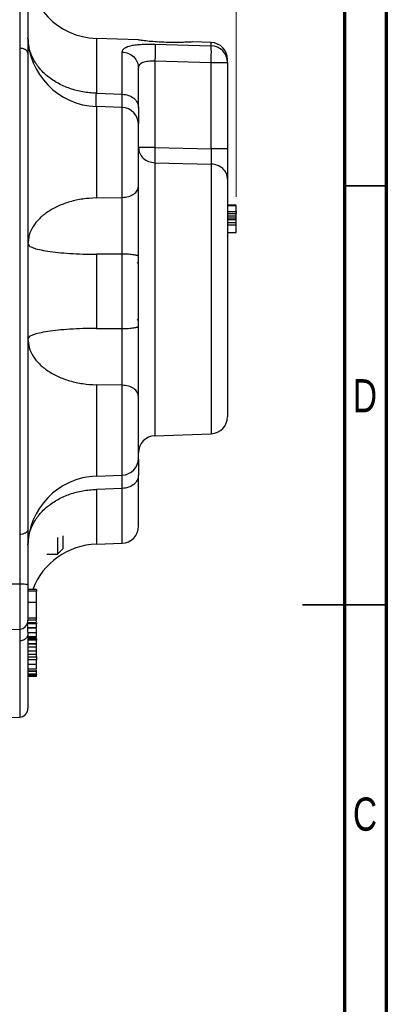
# Model space of a CAD drawing. Header units: inches. Extents: x 0.6 to 16.3, y 0.2 to 11.5.
# Tile 17 of 18: x 14.6 to 16.3, y 4 to 8.6. Entities that reach past the tile are written whole.
import ezdxf

# ---------------------------------------------------------------- set-up
doc = ezdxf.new("R2010")
doc.units = ezdxf.units.IN
doc.header["$MEASUREMENT"] = 0
doc.styles.add('SLDTEXTSTYLE0', font='TXT', dxfattribs={"width": 0.75})
doc.dimstyles.new('SLDDIMSTYLE4', dxfattribs={"dimtxt": 0.137795, "dimasz": 0.14, "dimexe": 0, "dimexo": 0.0625, "dimgap": 0.034449, "dimtad": 0, "dimdec": 1, "dimlfac": 1.5, "dimrnd": 1e-09, "dimzin": 4, "dimdsep": 46, "dimtxsty": 'SLDTEXTSTYLE0', "dimblk1": 'CLOSED', "dimblk2": 'CLOSED', "dimsah": 1, "dimcen": 0.09, "dimadec": 0, "dimazin": 1, "dimtfac": 1, "dimtdec": 1, "dimtofl": 0, "dimtmove": 0, "dimatfit": 3, "dimldrblk": 'CLOSED', "dimfxl": 0, "dimfrac": 2, "dimtolj": 1, "dimtzin": 12, "dimarcsym": 0})

# ---------------------------------------------------------------- blocks, each defined once
blk = doc.blocks.new('_Closed')
at = {"color": 0, "linetype": 'ByBlock', "lineweight": -2}
for p, q in [((-1, 0.166667), (0, 0)), ((-1, 0.166667), (-1, -0.166667)), ((0, 0), (-1, -0.166667)), ((0, 0), (-1, 0))]:
    blk.add_line(p, q, dxfattribs=at)
blk = doc.blocks.new('_D_8')
at = {"color": 7, "linetype": 'Continuous', "lineweight": 0}
for p, q in [((14.2167, 10.6735), (14.1748, 10.6735)), ((14.1748, 10.6735), (14.1748, 10.4547)), ((14.5222, 10.6735), (14.5642, 10.6735)), ((14.5642, 10.6735), (14.5642, 10.4547)), ((12.9374, 10.1367), (12.9374, 10.5144)), ((15.6324, 7.7628), (15.6324, 10.5144)), ((12.9374, 10.475), (14.0539, 10.475)), ((15.6324, 10.475), (14.685, 10.475)), ((14.1748, 10.4547), (14.2167, 10.4547)), ((14.5642, 10.4547), (14.5222, 10.4547))]:
    blk.add_line(p, q, dxfattribs=at)
at = {"color": 7, "linetype": 'Continuous', "lineweight": 18, "xscale": 0.14, "yscale": 0.14, "rotation": 180.0000000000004}
blk.add_blockref('_Closed', (12.9374, 10.475), dxfattribs=at)
at = {"color": 7, "linetype": 'Continuous', "lineweight": 18, "xscale": 0.14, "yscale": 0.14}
blk.add_blockref('_Closed', (15.6324, 10.475), dxfattribs=at)
at = {"color": 7, "linetype": 'Continuous', "lineweight": 18, "char_height": 0.1378, "attachment_point": 1, "style": 'SLDTEXTSTYLE0'}
for s, insert in [('103', (14.2167, 10.6324)), ('4.0', (14.2422, 10.4262))]:
    blk.add_mtext(s, dxfattribs=dict(at, insert=insert))

msp = doc.modelspace()

# ---------------------------------------------------------------- linework, layer by layer
at = {"color": 7, "linetype": 'Continuous', "lineweight": 70}
for p, q in [((16.3386, 11.4961), (16.3386, 0.1969)), ((16.1417, 11.2992), (16.1417, 0.3937))]:
    msp.add_line(p, q, dxfattribs=at)
at = {"color": 7, "linetype": 'Continuous', "lineweight": 25}
for p, q in [((15.1731, 8.5006), (14.9755, 8.5075)), ((15.251, 8.481), (15.5152, 8.4733)), ((15.5152, 8.4887), (15.4276, 8.4918)), ((14.6152, 8.4621), (14.6152, 6.1765)), ((15.0966, 8.2457), (15.0966, 8.444)), ((15.251, 8.4022), (15.251, 7.9948)), ((15.251, 8.4022), (15.5152, 8.3944)), ((15.5152, 7.9891), (15.5152, 8.3944)), ((15.5152, 8.3944), (15.5924, 8.3944)), ((15.5924, 8.3944), (15.5924, 7.9891)), ((14.9755, 8.25), (15.0966, 8.2457)), ((15.0966, 8.1834), (14.9755, 8.1876)), ((15.251, 7.9948), (15.5152, 7.9891)), ((15.251, 7.9236), (15.5152, 7.9176)), ((14.9755, 7.7585), (15.0966, 7.7606)), ((15.5924, 7.7244), (15.6324, 7.7244)), ((15.6324, 7.7238), (15.5924, 7.7238)), ((15.5924, 7.7236), (15.6324, 7.7236)), ((15.5924, 7.7234), (15.6324, 7.7234)), ((15.5924, 7.695), (15.6324, 7.695)), ((15.5924, 7.685), (15.6324, 7.685)), ((15.5924, 7.6735), (15.6324, 7.6735)), ((15.5924, 7.6645), (15.6324, 7.6645)), ((15.6324, 7.6556), (15.5924, 7.6556)), ((15.6324, 7.641), (15.5924, 7.641)), ((15.6324, 7.6301), (15.5924, 7.6301)), ((15.5924, 7.5962), (15.6324, 7.5962)), ((15.0966, 7.4944), (14.9755, 7.4935)), ((14.9755, 7.4935), (14.9755, 7.1451)), ((15.0966, 7.1443), (15.0966, 7.4944)), ((15.1738, 7.4481), (15.1675, 7.4542)), ((15.1675, 7.1844), (15.1738, 7.1906)), ((14.9755, 7.1451), (15.0966, 7.1443)), ((15.0966, 6.8781), (14.9755, 6.8802)), ((15.251, 6.6407), (15.5152, 6.65)), ((14.9755, 6.4511), (15.0966, 6.4553)), ((15.0966, 6.3929), (14.9755, 6.3887)), ((14.7931, 6.1628), (14.7931, 6.0846)), ((14.8191, 6.1106), (14.8191, 6.1705)), ((14.7931, 6.0846), (14.8191, 6.1106)), ((14.9755, 6.1311), (15.0966, 6.1354)), ((14.742, 6.0846), (14.7931, 6.0846)), ((14.6152, 5.9438), (14.4471, 5.9437)), ((14.6938, 5.9174), (14.6538, 5.9174)), ((14.6938, 5.9097), (14.6538, 5.9097)), ((14.6938, 5.8578), (14.6938, 5.9097)), ((14.6538, 5.8578), (14.6938, 5.8578)), ((14.6538, 5.7842), (14.6938, 5.7842)), ((14.6538, 5.7758), (14.6938, 5.7758)), ((14.6938, 5.7615), (14.6538, 5.7615)), ((14.6938, 5.7561), (14.6538, 5.7561)), ((14.6938, 5.7385), (14.6538, 5.7385)), ((14.4471, 5.7259), (14.6152, 5.7317)), ((14.6538, 5.7376), (14.6938, 5.7376)), ((14.6538, 5.7174), (14.6538, 5.7092)), ((14.6538, 5.7161), (14.6938, 5.7161)), ((14.6538, 5.6974), (14.6938, 5.6974)), ((14.6538, 5.6938), (14.6938, 5.6938)), ((14.6938, 5.6867), (14.6538, 5.6867)), ((14.6938, 5.68), (14.6538, 5.68)), ((14.6938, 5.663), (14.6538, 5.663)), ((14.6538, 5.6628), (14.6938, 5.6628)), ((14.6538, 5.6488), (14.6938, 5.6488)), ((14.6938, 5.6878), (14.6938, 5.6913)), ((14.6938, 5.6488), (14.6938, 5.6614)), ((14.6538, 5.6305), (14.6938, 5.6305)), ((14.6538, 5.6137), (14.6938, 5.6137)), ((14.6538, 5.6021), (14.6938, 5.6021)), ((14.6938, 5.6137), (14.6938, 5.6289)), ((14.6938, 5.5882), (14.6538, 5.5882)), ((14.6938, 5.5869), (14.6538, 5.5869)), ((14.6538, 5.5678), (14.6938, 5.5678)), ((14.6938, 5.543), (14.6538, 5.543)), ((14.6538, 5.536), (14.6938, 5.536)), ((14.6538, 5.5338), (14.6938, 5.5338)), ((14.6938, 5.5203), (14.6538, 5.5203)), ((14.6938, 5.5148), (14.6538, 5.5148)), ((14.6938, 5.5088), (14.6538, 5.5088)), ((14.4471, 5.3121), (14.6152, 5.318))]:
    msp.add_line(p, q, dxfattribs=at)
at = {"color": 8, "linetype": 'Continuous', "lineweight": 25}
for p, q in [((14.9755, 8.5075), (14.9755, 8.25)), ((15.5152, 8.4733), (15.5152, 8.4887)), ((14.9755, 8.1876), (14.9755, 7.7585)), ((15.0966, 7.7606), (15.0966, 8.1834)), ((15.251, 7.9236), (15.251, 6.6407)), ((15.5152, 7.9176), (15.5152, 6.65)), ((14.9755, 6.8802), (14.9755, 6.4511)), ((15.0966, 6.4553), (15.0966, 6.8781)), ((14.9755, 6.3887), (14.9755, 6.1311)), ((15.0966, 6.1354), (15.0966, 6.3929)), ((14.6152, 5.9438), (14.6152, 5.7317)), ((14.6152, 5.6763), (14.6152, 5.318))]:
    msp.add_line(p, q, dxfattribs=at)
at = {"color": 7, "linetype": 'Continuous', "lineweight": 35}
for p, q in [((16.1417, 7.815), (16.3386, 7.815)), ((16.3386, 5.8465), (15.9449, 5.8465)), ((16.1417, 5.8465), (16.3386, 5.8465))]:
    msp.add_line(p, q, dxfattribs=at)
at = {"color": 7, "linetype": 'Continuous', "lineweight": 25}
for centre, radius, start, end in [((14.9871, 8.8407), 0.3333, 180, 268), ((14.9871, 8.5207), 0.3333, 180, 268), ((15.5124, 8.4087), 0.08, 0, 88), ((15.513, 8.3939), 0.0794, 0.364, 88.394), ((15.0938, 8.1034), 0.08, 0, 88), ((15.5124, 6.7299), 0.08, 272, 0), ((15.2538, 6.5608), 0.08, 92, 180), ((15.0938, 6.5353), 0.08, 272, 0), ((14.9871, 6.1179), 0.3333, 92, 180), ((15.0938, 6.2153), 0.08, 272, 0), ((14.9871, 5.798), 0.3333, 92, 158.8032), ((14.6138, 5.7717), 0.04, 272, 0), ((14.6138, 5.358), 0.04, 272, 0)]:
    msp.add_arc(centre, radius, start, end, dxfattribs=at)
for points, knots in [([(14.6538, 8.7), (14.6538, 8.6772), (14.6538, 8.6315), (14.6538, 8.5633), (14.6538, 8.4977), (14.6538, 8.4588), (14.6538, 8.4393)], [0, 0, 0, 0, 0.2500054, 0.5000378, 0.7499991, 1, 1, 1, 1]), ([(14.6152, 8.6949), (14.6152, 8.6764), (14.6152, 8.6433), (14.6153, 8.5991), (14.6153, 8.5626), (14.6153, 8.5339), (14.6152, 8.5065), (14.6152, 8.4836), (14.6152, 8.4685), (14.6152, 8.4621)], [0, 0, 0, 0, 0.2271673, 0.4056622, 0.5434047, 0.6819465, 0.778223, 0.9068661, 1, 1, 1, 1]), ([(15.0966, 8.444), (15.0986, 8.4505), (15.1028, 8.4634), (15.1317, 8.4735), (15.1629, 8.4785), (15.1902, 8.4807), (15.2198, 8.4816), (15.2406, 8.4812), (15.251, 8.481)], [0, 0, 0, 0, 0.257226, 0.510047, 0.635106, 0.757972, 0.879731, 1, 1, 1, 1]), ([(15.2244, 8.4942), (15.2136, 8.4954), (15.192, 8.4978), (15.1742, 8.5003), (15.1734, 8.5005), (15.1731, 8.5005)], [0, 0, 0, 0, 0.362246, 0.724566, 1, 1, 1, 1]), ([(15.4276, 8.4916), (15.4277, 8.4916), (15.4278, 8.4916), (15.4125, 8.4906), (15.3856, 8.4894), (15.348, 8.4886), (15.304, 8.4891), (15.2604, 8.4912), (15.2356, 8.4933), (15.2244, 8.4942)], [0, 0, 0, 0, 0.094828, 0.238323, 0.385073, 0.538535, 0.699153, 0.864965, 1, 1, 1, 1]), ([(15.251, 8.481), (15.2512, 8.4785), (15.2517, 8.4734), (15.2519, 8.4547), (15.2517, 8.4302), (15.2512, 8.4116), (15.251, 8.4022)], [0, 0, 0, 0, 0.250114, 0.5, 0.749886, 1, 1, 1, 1]), ([(15.5152, 8.3944), (15.5155, 8.4035), (15.516, 8.4222), (15.5161, 8.4455), (15.516, 8.4604), (15.5157, 8.4694), (15.5154, 8.4719), (15.5152, 8.4733)], [0, 0, 0, 0, 0.241771, 0.499322, 0.700331, 0.837915, 1, 1, 1, 1]), ([(14.6538, 8.4393), (14.6538, 8.3861), (14.6538, 8.2788), (14.6538, 8.1043), (14.6538, 7.9192), (14.6538, 7.7247), (14.6538, 7.5235), (14.6538, 7.3193), (14.6538, 7.1152), (14.6538, 6.914), (14.6538, 6.7195), (14.6538, 6.5344), (14.6538, 6.3598), (14.6538, 6.2525), (14.6538, 6.1994)], [0, 0, 0, 0, 0.079937, 0.161332, 0.244098, 0.328859, 0.414198, 0.5, 0.585797, 0.671136, 0.755901, 0.838663, 0.920061, 1, 1, 1, 1]), ([(15.1738, 8.368), (15.1747, 8.3741), (15.1762, 8.3831), (15.1857, 8.3917), (15.195, 8.3966), (15.2065, 8.3999), (15.2197, 8.402), (15.2348, 8.4029), (15.2455, 8.4024), (15.251, 8.4022)], [0, 0, 0, 0, 0.264937, 0.392212, 0.51681, 0.632975, 0.751696, 0.873788, 1, 1, 1, 1]), ([(15.5924, 8.3944), (15.5924, 8.4001), (15.5924, 8.4086), (15.5924, 8.4075), (15.5924, 8.4072)], [0, 0, 0, 0, 0.666557, 1, 1, 1, 1]), ([(15.1738, 8.1832), (15.1738, 8.209), (15.1738, 8.2607), (15.1738, 8.3229), (15.1738, 8.353), (15.1738, 8.368)], [0, 0, 0, 0, 0.33326, 0.666756, 1, 1, 1, 1]), ([(15.1738, 8.1832), (15.1738, 8.166), (15.1738, 8.1332), (15.1738, 8.1164), (15.1738, 8.1085)], [0, 0, 0, 0, 0.525051, 1, 1, 1, 1]), ([(15.1738, 7.8127), (15.1738, 7.8271), (15.1738, 7.8566), (15.1738, 7.9109), (15.1738, 7.966), (15.1738, 8.0167), (15.1738, 8.0594), (15.1738, 8.0893), (15.1738, 8.1038), (15.1738, 8.102), (15.1738, 8.1015)], [0, 0, 0, 0, 0.131913, 0.270348, 0.408783, 0.540696, 0.672609, 0.811044, 0.949479, 1, 1, 1, 1]), ([(15.251, 7.9948), (15.2508, 7.9875), (15.2506, 7.9728), (15.2505, 7.9526), (15.2506, 7.9352), (15.2508, 7.9274), (15.251, 7.9236)], [0, 0, 0, 0, 0.250045, 0.5, 0.749955, 1, 1, 1, 1]), ([(15.5152, 7.9891), (15.5154, 7.9796), (15.5157, 7.9635), (15.5157, 7.943), (15.5156, 7.9279), (15.5153, 7.921), (15.5152, 7.9176)], [0, 0, 0, 0, 0.322493, 0.543184, 0.777777, 1, 1, 1, 1]), ([(15.5924, 7.9891), (15.5924, 7.9744), (15.5924, 7.9449), (15.5924, 7.9042), (15.5924, 7.8692), (15.5924, 7.8539), (15.5924, 7.8462)], [0, 0, 0, 0, 0.249845, 0.499687, 0.749639, 1, 1, 1, 1]), ([(15.5924, 7.8462), (15.5924, 7.8309), (15.5924, 7.7996), (15.5924, 7.7353), (15.5924, 7.6583), (15.5924, 7.5699), (15.5924, 7.474), (15.5924, 7.375), (15.5924, 7.2772), (15.5924, 7.183), (15.5924, 7.0922), (15.5924, 7.0052), (15.5924, 6.9247), (15.5924, 6.8547), (15.5924, 6.7985), (15.5924, 6.7586), (15.5924, 6.7343), (15.5924, 6.7314), (15.5924, 6.7299)], [0, 0, 0, 0, 0.059425, 0.12141, 0.185227, 0.25, 0.314773, 0.37859, 0.440575, 0.5, 0.559425, 0.62141, 0.685227, 0.75, 0.814773, 0.87859, 0.940575, 1, 1, 1, 1]), ([(15.1738, 7.4826), (15.1738, 7.5121), (15.1738, 7.5712), (15.1738, 7.659), (15.1738, 7.742), (15.1738, 7.7891), (15.1738, 7.8127)], [0, 0, 0, 0, 0.250628, 0.501002, 0.750578, 1, 1, 1, 1]), ([(15.0966, 7.4944), (15.0966, 7.5001), (15.0966, 7.5124), (15.0967, 7.5335), (15.0967, 7.5548), (15.0968, 7.5764), (15.0968, 7.5987), (15.0968, 7.6355), (15.0968, 7.6778), (15.0967, 7.7236), (15.0966, 7.7477), (15.0966, 7.7606)], [0, 0, 0, 0, 0.060179, 0.130114, 0.222338, 0.283412, 0.357901, 0.457617, 0.677462, 0.826936, 1, 1, 1, 1]), ([(15.6324, 7.695), (15.6324, 7.6958), (15.6324, 7.6988), (15.6324, 7.7053), (15.6324, 7.7144), (15.6324, 7.7216), (15.6324, 7.7229), (15.6324, 7.7234)], [0, 0, 0, 0, 0.04482, 0.175114, 0.424426, 0.780644, 1, 1, 1, 1]), ([(15.6324, 7.695), (15.6324, 7.6941), (15.6324, 7.6919), (15.6324, 7.6888), (15.6324, 7.6865), (15.6324, 7.6852), (15.6324, 7.6851), (15.6324, 7.685)], [0, 0, 0, 0, 0.191312, 0.462459, 0.755434, 0.8996, 1, 1, 1, 1]), ([(15.6324, 7.6735), (15.6324, 7.6738), (15.6324, 7.6744), (15.6324, 7.6783), (15.6324, 7.6821), (15.6324, 7.6848), (15.6324, 7.685)], [0, 0, 0, 0, 0.235564, 0.592192, 0.968372, 1, 1, 1, 1]), ([(15.6324, 7.6645), (15.6324, 7.665), (15.6324, 7.6664), (15.6324, 7.6688), (15.6324, 7.6713), (15.6324, 7.6731), (15.6324, 7.6734), (15.6324, 7.6735)], [0, 0, 0, 0, 0.104067, 0.25608, 0.507447, 0.772481, 1, 1, 1, 1]), ([(15.6324, 7.6556), (15.6324, 7.6557), (15.6324, 7.6559), (15.6324, 7.6576), (15.6324, 7.6599), (15.6324, 7.6623), (15.6324, 7.6638), (15.6324, 7.6645)], [0, 0, 0, 0, 0.177049, 0.431906, 0.692915, 0.862697, 1, 1, 1, 1]), ([(15.6324, 7.641), (15.6324, 7.641), (15.6324, 7.6437), (15.6324, 7.6483), (15.6324, 7.6532), (15.6324, 7.6559), (15.6324, 7.6562), (15.6324, 7.6563)], [0, 0, 0, 0, 0.006326, 0.315179, 0.634443, 0.855798, 1, 1, 1, 1]), ([(15.6324, 7.6301), (15.6324, 7.631), (15.6324, 7.6333), (15.6324, 7.6367), (15.6324, 7.6394), (15.6324, 7.6408), (15.6324, 7.6409), (15.6324, 7.641)], [0, 0, 0, 0, 0.170527, 0.405102, 0.725018, 0.902481, 1, 1, 1, 1]), ([(15.6324, 7.5962), (15.6324, 7.5965), (15.6324, 7.5976), (15.6324, 7.6045), (15.6324, 7.6139), (15.6324, 7.6225), (15.6324, 7.627), (15.6324, 7.6294), (15.6324, 7.6301)], [0, 0, 0, 0, 0.144908, 0.42914, 0.737486, 0.875606, 0.96337, 1, 1, 1, 1]), ([(15.0966, 6.8781), (15.0966, 6.891), (15.0967, 6.9151), (15.0968, 6.9609), (15.0968, 7.0032), (15.0968, 7.04), (15.0968, 7.0623), (15.0967, 7.0839), (15.0967, 7.1052), (15.0966, 7.1263), (15.0966, 7.1386), (15.0966, 7.1443)], [0, 0, 0, 0, 0.173064, 0.322538, 0.542383, 0.642099, 0.716588, 0.777662, 0.869886, 0.939821, 1, 1, 1, 1]), ([(15.1738, 6.826), (15.1738, 6.8495), (15.1738, 6.8967), (15.1738, 6.9797), (15.1738, 7.0675), (15.1738, 7.1265), (15.1738, 7.1561)], [0, 0, 0, 0, 0.2494223, 0.4989982, 0.7493725, 1, 1, 1, 1]), ([(15.1738, 6.5371), (15.1738, 6.5367), (15.1738, 6.5349), (15.1738, 6.5494), (15.1738, 6.5793), (15.1738, 6.622), (15.1738, 6.6727), (15.1738, 6.7278), (15.1738, 6.7821), (15.1738, 6.8116), (15.1738, 6.826)], [0, 0, 0, 0, 0.0505214, 0.1889563, 0.3273911, 0.4593042, 0.5912172, 0.7296521, 0.8680869, 1, 1, 1, 1]), ([(15.1738, 6.5302), (15.1738, 6.5222), (15.1738, 6.5055), (15.1738, 6.4727), (15.1738, 6.4555)], [0, 0, 0, 0, 0.474949, 1, 1, 1, 1]), ([(15.0966, 6.3929), (15.0966, 6.4027), (15.0967, 6.4208), (15.0968, 6.4424), (15.0968, 6.4508), (15.0968, 6.4554)], [0, 0, 0, 0, 0.342081, 0.637532, 1, 1, 1, 1]), ([(15.1738, 6.2153), (15.1738, 6.2167), (15.1738, 6.2196), (15.1738, 6.2425), (15.1738, 6.278), (15.1738, 6.3263), (15.1738, 6.3846), (15.1738, 6.432), (15.1738, 6.4555)], [0, 0, 0, 0, 0.1727542, 0.344354, 0.5145129, 0.6797542, 0.8416516, 1, 1, 1, 1]), ([(14.6152, 6.1765), (14.6152, 6.1609), (14.6152, 6.1329), (14.6153, 6.0909), (14.6153, 6.0552), (14.6153, 6.025), (14.6152, 5.9954), (14.6152, 5.9693), (14.6152, 5.9513), (14.6152, 5.9438)], [0, 0, 0, 0, 0.227167, 0.405662, 0.543405, 0.681947, 0.778223, 0.906866, 1, 1, 1, 1]), ([(14.6538, 6.1994), (14.6538, 6.1799), (14.6538, 6.1409), (14.6538, 6.0754), (14.6538, 6.0072), (14.6538, 5.9615), (14.6538, 5.9387)], [0, 0, 0, 0, 0.250005, 0.500038, 0.749999, 1, 1, 1, 1]), ([(14.6538, 5.9387), (14.6538, 5.9275), (14.6538, 5.905), (14.6538, 5.8715), (14.6538, 5.8407), (14.6538, 5.8142), (14.6538, 5.793), (14.6538, 5.7786), (14.6538, 5.7717), (14.6538, 5.7724), (14.6538, 5.7726)], [0, 0, 0, 0, 0.132662, 0.26886, 0.405058, 0.53772, 0.670382, 0.80658, 0.942778, 1, 1, 1, 1]), ([(14.6938, 5.9173), (14.6938, 5.9169), (14.6938, 5.916), (14.6938, 5.9131), (14.6938, 5.9106), (14.6938, 5.9097)], [0, 0, 0, 0, 0.341619, 0.763154, 1, 1, 1, 1]), ([(14.6938, 5.7842), (14.6938, 5.7885), (14.6938, 5.7965), (14.6938, 5.814), (14.6938, 5.8321), (14.6938, 5.8472), (14.6938, 5.8551), (14.6938, 5.8578)], [0, 0, 0, 0, 0.248795, 0.468887, 0.685432, 0.891129, 1, 1, 1, 1]), ([(14.6938, 5.7909), (14.6938, 5.7916), (14.6938, 5.7945), (14.6938, 5.7986), (14.6938, 5.8016), (14.6938, 5.8024)], [0, 0, 0, 0, 0.181756, 0.77825, 1, 1, 1, 1]), ([(14.6537, 5.7174), (14.6537, 5.7187), (14.6537, 5.7248), (14.6535, 5.7334), (14.6531, 5.743), (14.6524, 5.752), (14.6516, 5.7562), (14.6505, 5.7566), (14.6502, 5.7568)], [0, 0, 0, 0, 0.04898, 0.239856, 0.408157, 0.615562, 0.877955, 1, 1, 1, 1]), ([(14.6938, 5.7759), (14.6938, 5.7758), (14.6938, 5.7755), (14.6938, 5.7778), (14.6938, 5.7818), (14.6938, 5.7842)], [0, 0, 0, 0, 0.035563, 0.414033, 1, 1, 1, 1]), ([(14.6938, 5.7662), (14.6938, 5.767), (14.6938, 5.7683), (14.6938, 5.7701), (14.6938, 5.7708)], [0, 0, 0, 0, 0.633125, 1, 1, 1, 1]), ([(14.6938, 5.7615), (14.6938, 5.761), (14.6938, 5.7602), (14.6938, 5.758), (14.6938, 5.7566), (14.6938, 5.7561)], [0, 0, 0, 0, 0.557966, 0.836294, 1, 1, 1, 1]), ([(14.6938, 5.7385), (14.6938, 5.7391), (14.6938, 5.7408), (14.6938, 5.7448), (14.6938, 5.7492), (14.6938, 5.7532), (14.6938, 5.7552), (14.6938, 5.7561)], [0, 0, 0, 0, 0.15671, 0.401174, 0.666276, 0.851909, 1, 1, 1, 1]), ([(14.6938, 5.7401), (14.6938, 5.741), (14.6938, 5.7442), (14.6938, 5.748), (14.6938, 5.7506), (14.6938, 5.751)], [0, 0, 0, 0, 0.242737, 0.869496, 1, 1, 1, 1]), ([(14.6538, 5.7092), (14.6538, 5.6744), (14.6538, 5.6041), (14.6538, 5.5186), (14.6538, 5.4483), (14.6538, 5.397), (14.6538, 5.3641), (14.6538, 5.36), (14.6538, 5.358)], [0, 0, 0, 0, 0.159873, 0.3226643, 0.488197, 0.6577181, 0.8283959, 1, 1, 1, 1]), ([(14.6938, 5.7161), (14.6938, 5.7186), (14.6938, 5.7239), (14.6938, 5.7299), (14.6938, 5.7331)], [0, 0, 0, 0, 0.46909, 1, 1, 1, 1]), ([(14.6938, 5.6974), (14.6938, 5.6987), (14.6938, 5.7014), (14.6938, 5.7072), (14.6938, 5.7128), (14.6938, 5.7161)], [0, 0, 0, 0, 0.2924, 0.585087, 1, 1, 1, 1]), ([(14.6938, 5.6866), (14.6938, 5.6866), (14.6938, 5.6863), (14.6938, 5.6845), (14.6938, 5.6821), (14.6938, 5.6806), (14.6938, 5.68)], [0, 0, 0, 0, 0.045802, 0.583846, 0.845878, 1, 1, 1, 1]), ([(14.6938, 5.663), (14.6938, 5.6636), (14.6938, 5.665), (14.6938, 5.6688), (14.6938, 5.673), (14.6938, 5.677), (14.6938, 5.6791), (14.6938, 5.68)], [0, 0, 0, 0, 0.15671, 0.401174, 0.666276, 0.851909, 1, 1, 1, 1]), ([(14.6938, 5.6305), (14.6938, 5.6308), (14.6938, 5.6318), (14.6938, 5.635), (14.6938, 5.6399), (14.6938, 5.6449), (14.6938, 5.6479), (14.6938, 5.6488)], [0, 0, 0, 0, 0.122482, 0.301752, 0.57769, 0.860686, 1, 1, 1, 1]), ([(14.6938, 5.6305), (14.6938, 5.6302), (14.6938, 5.6299), (14.6938, 5.6303), (14.6938, 5.6305)], [0, 0, 0, 0, 0.717897, 1, 1, 1, 1]), ([(14.6938, 5.6021), (14.6938, 5.603), (14.6938, 5.6055), (14.6938, 5.6094), (14.6938, 5.6123), (14.6938, 5.6137)], [0, 0, 0, 0, 0.218061, 0.607467, 1, 1, 1, 1]), ([(14.6938, 5.6021), (14.6938, 5.6014), (14.6938, 5.5995), (14.6938, 5.5956), (14.6938, 5.5919), (14.6938, 5.5892), (14.6938, 5.5885), (14.6938, 5.5882)], [0, 0, 0, 0, 0.116766, 0.316948, 0.687458, 0.870936, 1, 1, 1, 1]), ([(14.6938, 5.5889), (14.6938, 5.5886), (14.6938, 5.588), (14.6938, 5.588), (14.6938, 5.5882), (14.6938, 5.5882)], [0, 0, 0, 0, 0.401746, 0.89204, 1, 1, 1, 1]), ([(14.6938, 5.5678), (14.6938, 5.5681), (14.6938, 5.5689), (14.6938, 5.572), (14.6938, 5.5781), (14.6938, 5.5835), (14.6938, 5.5869)], [0, 0, 0, 0, 0.1191668, 0.2810725, 0.5467288, 1, 1, 1, 1]), ([(14.6938, 5.5678), (14.6938, 5.5676), (14.6938, 5.5674), (14.6938, 5.5677), (14.6938, 5.5678)], [0, 0, 0, 0, 0.934648, 1, 1, 1, 1]), ([(14.6938, 5.5544), (14.6938, 5.5546), (14.6938, 5.5552), (14.6938, 5.558), (14.6938, 5.5613), (14.6938, 5.564), (14.6938, 5.5647)], [0, 0, 0, 0, 0.180552, 0.445096, 0.846023, 1, 1, 1, 1]), ([(14.6938, 5.543), (14.6938, 5.5433), (14.6938, 5.5441), (14.6938, 5.547), (14.6938, 5.5507), (14.6938, 5.5544), (14.6938, 5.5566), (14.6938, 5.5576)], [0, 0, 0, 0, 0.15671, 0.401174, 0.666276, 0.851909, 1, 1, 1, 1]), ([(14.6938, 5.536), (14.6938, 5.5363), (14.6938, 5.5365), (14.6938, 5.5386), (14.6938, 5.5388)], [0, 0, 0, 0, 0.907238, 1, 1, 1, 1]), ([(14.6938, 5.5203), (14.6938, 5.5218), (14.6938, 5.5241), (14.6938, 5.5291), (14.6938, 5.532), (14.6938, 5.5336), (14.6938, 5.5338)], [0, 0, 0, 0, 0.50378, 0.737382, 0.971834, 1, 1, 1, 1]), ([(14.6938, 5.5203), (14.6938, 5.5197), (14.6938, 5.5188), (14.6938, 5.5168), (14.6938, 5.5155), (14.6938, 5.5148)], [0, 0, 0, 0, 0.409669, 0.69267, 1, 1, 1, 1]), ([(14.6938, 5.5088), (14.6938, 5.5089), (14.6938, 5.509), (14.6938, 5.5102), (14.6938, 5.5118), (14.6938, 5.5135), (14.6938, 5.5144), (14.6938, 5.5148)], [0, 0, 0, 0, 0.1422185, 0.3702958, 0.7054741, 0.8758511, 1, 1, 1, 1])]:
    msp.add_open_spline(points, degree=3, knots=knots, dxfattribs=at)
for points in [[(14.9755, 8.25), (14.9542, 8.2515), (14.9116, 8.2545), (14.8507, 8.271), (14.7947, 8.2957), (14.7459, 8.3284), (14.7058, 8.3678), (14.6763, 8.4125), (14.6573, 8.4608), (14.655, 8.4942), (14.6538, 8.5109)], [(14.6538, 8.4393), (14.6532, 8.4422), (14.652, 8.4481), (14.6432, 8.4555), (14.6305, 8.4608), (14.6203, 8.4617), (14.6152, 8.4621)], [(15.0966, 8.444), (15.1068, 8.4425), (15.1272, 8.4397), (15.1526, 8.422), (15.1703, 8.3972), (15.1726, 8.3777), (15.1738, 8.368)], [(15.0966, 8.2457), (15.1068, 8.2446), (15.1272, 8.2422), (15.1526, 8.2276), (15.1703, 8.2072), (15.1726, 8.1912), (15.1738, 8.1832)], [(15.1738, 7.9948), (15.1749, 7.9856), (15.1772, 7.9674), (15.1949, 7.9442), (15.2204, 7.9276), (15.2408, 7.9249), (15.251, 7.9236)], [(15.251, 7.9948), (15.2408, 7.9948), (15.2204, 7.9948), (15.1949, 7.9948), (15.1772, 7.9948), (15.1749, 7.9948), (15.1738, 7.9948)], [(15.5924, 7.9891), (15.5913, 7.9891), (15.589, 7.9891), (15.5713, 7.9891), (15.5458, 7.9891), (15.5254, 7.9891), (15.5152, 7.9891)], [(15.5924, 7.8462), (15.5913, 7.8553), (15.589, 7.8737), (15.5713, 7.897), (15.5458, 7.9136), (15.5254, 7.9163), (15.5152, 7.9176)], [(15.0966, 7.7606), (15.1068, 7.7616), (15.1272, 7.7635), (15.1526, 7.7757), (15.1703, 7.7926), (15.1726, 7.806), (15.1738, 7.8127)], [(14.9755, 7.7585), (14.9542, 7.7572), (14.9116, 7.7547), (14.8507, 7.7411), (14.7947, 7.7206), (14.7459, 7.6935), (14.7058, 7.6609), (14.6763, 7.6239), (14.6573, 7.5839), (14.655, 7.5562), (14.6538, 7.5424)], [(14.6538, 7.5424), (14.655, 7.5392), (14.6573, 7.533), (14.6763, 7.524), (14.7058, 7.5156), (14.7459, 7.5082), (14.7947, 7.5021), (14.8507, 7.4975), (14.9116, 7.4944), (14.9542, 7.4938), (14.9755, 7.4935)], [(15.1738, 7.4826), (15.1726, 7.4841), (15.1703, 7.4871), (15.1526, 7.491), (15.1272, 7.4937), (15.1068, 7.4942), (15.0966, 7.4944)], [(15.1738, 7.1561), (15.1738, 7.2105), (15.1738, 7.3193), (15.1738, 7.4282), (15.1738, 7.4826)], [(14.9755, 7.1451), (14.9542, 7.1449), (14.9116, 7.1443), (14.8507, 7.1412), (14.7947, 7.1366), (14.7459, 7.1305), (14.7058, 7.1231), (14.6763, 7.1147), (14.6573, 7.1057), (14.655, 7.0994), (14.6538, 7.0963)], [(15.0966, 7.1443), (15.1068, 7.1445), (15.1272, 7.1449), (15.1526, 7.1477), (15.1703, 7.1515), (15.1726, 7.1546), (15.1738, 7.1561)], [(14.6538, 7.0963), (14.655, 7.0825), (14.6573, 7.0548), (14.6763, 7.0148), (14.7058, 6.9778), (14.7459, 6.9452), (14.7947, 6.918), (14.8507, 6.8976), (14.9116, 6.8839), (14.9542, 6.8814), (14.9755, 6.8802)], [(15.1738, 6.826), (15.1726, 6.8327), (15.1703, 6.846), (15.1526, 6.863), (15.1272, 6.8751), (15.1068, 6.8771), (15.0966, 6.8781)], [(15.1738, 6.4555), (15.1726, 6.4475), (15.1703, 6.4314), (15.1526, 6.411), (15.1272, 6.3965), (15.1068, 6.3941), (15.0966, 6.3929)], [(14.6538, 6.1278), (14.655, 6.1445), (14.6573, 6.1779), (14.6763, 6.2262), (14.7058, 6.2708), (14.7459, 6.3102), (14.7947, 6.343), (14.8507, 6.3676), (14.9116, 6.3841), (14.9542, 6.3872), (14.9755, 6.3887)], [(14.6538, 6.1994), (14.6532, 6.1964), (14.652, 6.1906), (14.6432, 6.1832), (14.6305, 6.1778), (14.6203, 6.177), (14.6152, 6.1765)], [(14.6538, 5.9387), (14.6532, 5.9393), (14.652, 5.9406), (14.6432, 5.9423), (14.6305, 5.9435), (14.6203, 5.9437), (14.6152, 5.9438)], [(14.6538, 5.7092), (14.6532, 5.705), (14.652, 5.6965), (14.6432, 5.6858), (14.6305, 5.6782), (14.6203, 5.677), (14.6152, 5.6763)]]:
    msp.add_open_spline(points, degree=3, dxfattribs=at)
at = {"color": 8, "linetype": 'Continuous', "lineweight": 25}
for points, knots in [([(14.9744, 8.1864), (14.9743, 8.1868), (14.9742, 8.1902), (14.9745, 8.2101), (14.9752, 8.2367), (14.9755, 8.25)], [0, 0, 0, 0, 0.0643381, 0.532138, 1, 1, 1, 1]), ([(15.0968, 8.1835), (15.0968, 8.188), (15.0968, 8.1964), (15.0967, 8.2178), (15.0966, 8.236), (15.0966, 8.2457)], [0, 0, 0, 0, 0.358882, 0.655995, 1, 1, 1, 1]), ([(14.6153, 5.7321), (14.6153, 5.7318), (14.6153, 5.7303), (14.6153, 5.7245), (14.6153, 5.7145), (14.6152, 5.7028), (14.6152, 5.6906), (14.6152, 5.6805), (14.6152, 5.6763)], [0, 0, 0, 0, 0.061802, 0.279237, 0.497933, 0.649912, 0.852983, 1, 1, 1, 1])]:
    msp.add_open_spline(points, degree=3, knots=knots, dxfattribs=at)

# ---------------------------------------------------------------- texts
at = {"color": 7, "linetype": 'Continuous', "lineweight": 0, "char_height": 0.1562, "attachment_point": 2, "style": 'SLDTEXTSTYLE0'}
for s, insert in [('D', (16.2383, 6.9067)), ('C', (16.2385, 4.9405))]:
    msp.add_mtext(s, dxfattribs=dict(at, insert=insert))

# ---------------------------------------------------------------- dimensions: what is measured, and where the dimension line sits
at = {"color": 7, "linetype": 'Continuous', "lineweight": 18}
dim = msp.add_linear_dim(base=(15.6324, 10.475), p1=(12.9374, 10.0973), p2=(15.6324, 7.7234), dimstyle='SLDDIMSTYLE4', dxfattribs=at)
dim.commit()
dim.dimension.update_dxf_attribs({"geometry": '_D_8', "text_midpoint": (14.3695, 10.475), "dimtype": 160})

doc.saveas('drawing.dxf')
